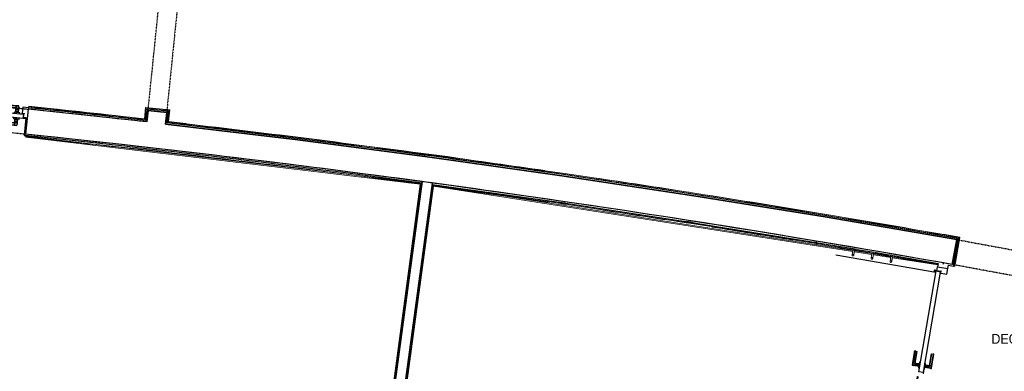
# Model space of a CAD drawing. Header units: millimetres. Extents: x -24070 to 30874, y -36590 to 4541.
# Tile 10 of 33: x -7363 to 1594, y -25746 to -22550. Entities that reach past the tile are written whole.
import ezdxf

# ---------------------------------------------------------------- set-up
doc = ezdxf.new("R2010")
doc.units = ezdxf.units.MM
doc.linetypes.add('Tiret', pattern=[2.5, 1.25, -1.25])
doc.linetypes.add('Tiret_2_', pattern=[2.5, 1.25, -1.25])
for name, color, linetype, lineweight in [('A-AREA-IDEN', 7, 'Continuous', 30), ('A-DOOR', 7, 'Continuous', 25), ('A-FLOR-HRAL', 7, 'Continuous', 18), ('BATIEMENT', 7, 'Continuous', 18), ('BATIMENT', 7, 'Continuous', 25), ('ELEMENTS DETAILS', 7, 'Continuous', 18), ('EQP SPE', 7, 'Continuous', 18), ('MOBILIER', 7, 'Continuous', 18), ('SOLS', 7, 'Continuous', 25)]:
    doc.layers.add(name, color=color, linetype=linetype, lineweight=lineweight)
doc.layers.add('A-DOOR-HDLN', color=5, linetype='Tiret', lineweight=25, true_color=0x0000ff)
doc.styles.add('Arial', font='arial.ttf', dxfattribs={"width": 0.9, "height": 90})

# ---------------------------------------------------------------- blocks, each defined once
blk = doc.blocks.new('PRT_SIMPLE_HUI_58x68x48 - PRT_BOIS_1V_930x2040x40-V3-2021_015_1111_DCE_1_50_N0 FINI_CVC_CTA')
at = {"layer": 'ELEMENTS DETAILS', "lineweight": 25}
h = blk.add_hatch(color=256, dxfattribs=at)
h.paths.add_polyline_path([(-500.5, 14.5), (-500.4, 13.2), (-495.8, 13.2), (-485.1, 11.7), (-483.8, 9.7), (-483.8, 12.8), (-496.2, 14.5)])
h.paths.add_polyline_path([(-508.5, 11.5), (-508.5, 8), (-488.5, 8), (-483.8, 9.7), (-485.1, 10.6), (-488.7, 9.3), (-505.2, 9.3), (-505.2, 10.2), (-502, 10.6), (-502, 11.5), (-505.5, 11.5)])
h = blk.add_hatch(color=256, dxfattribs=at)
h.paths.add_polyline_path([(426, 14.5), (413.8, 12.8), (414.4, 10.5), (415.3, 11.7), (426.1, 13.2), (430.5, 13.6), (430.5, 14.5)])
h.paths.add_polyline_path([(415.1, 10.6), (413.8, 9.7), (418.9, 8), (438.5, 8), (438.5, 11.5), (432, 11.5), (432.1, 10.2), (435.2, 10.2), (435.2, 9.3), (418.4, 9.4), (415.2, 10.6)])
at = {"layer": 'A-DOOR'}
for p, q in [((417, 54.5), (417, 977.5)), ((-499.5, 54.5), (430.5, 54.5)), ((-499.5, 14.5), (-499.5, 54.5)), ((426, 14.5), (-496, 14.5)), ((430.5, 54.5), (430.5, 14.5))]:
    blk.add_line(p, q, dxfattribs=at)
at = {"layer": 'BATIMENT'}
for p, q in [((-427.1, 124), (-450.6, 124)), ((-450.6, 124), (-450.6, 123.5)), ((-450.6, 123.5), (-450.6, 119.4)), ((-427.1, 123.5), (-450.6, 123.5)), ((-450.6, 119.4), (-450.6, 112.3)), ((-427.1, 119.4), (-450.6, 119.4)), ((-450.6, 103), (-450.6, 112.3)), ((-450.6, 94.6), (-450.6, 103)), ((-427.1, 103), (-450.6, 103)), ((-450.6, 84.2), (-450.6, 94.6)), ((-427.1, 94.6), (-450.6, 94.6)), ((-319.6, 124), (-427.1, 124)), ((-427.1, 124), (-427.1, 123.5)), ((-427.1, 123.5), (-427.1, 124)), ((-427.1, 123.5), (-427.1, 119.4)), ((-319.6, 123.5), (-427.1, 123.5)), ((-427.1, 119.4), (-427.1, 123.5)), ((-427.1, 119.4), (-427.1, 112.3)), ((-319.6, 119.4), (-427.1, 119.4)), ((-427.1, 112.3), (-427.1, 119.4)), ((-427.1, 103), (-427.1, 112.3)), ((-427.1, 112.3), (-427.1, 103)), ((-427.1, 101.8), (-427.1, 103)), ((-319.6, 103), (-427.1, 103)), ((-427.1, 103), (-427.1, 94.6)), ((-427.1, 101.8), (-319.6, 101.8)), ((-427.1, 94.6), (-427.1, 84.2)), ((-319.6, 123.5), (-319.6, 124)), ((-319.6, 119.4), (-319.6, 123.5)), ((-319.6, 112.3), (-319.6, 119.4)), ((-319.6, 112.3), (-319.6, 103)), ((-319.6, 103), (-319.6, 101.8)), ((-465.6, 63.5), (-465.6, 54.5)), ((-413.4, 63.5), (-465.6, 63.5)), ((-465.6, 14.5), (-465.6, 5.5)), ((-465.6, 5.5), (-413.4, 5.5)), ((-450.6, 73.4), (-450.6, 84.2)), ((-427.1, 84.2), (-450.6, 84.2)), ((-450.6, 65), (-450.6, 73.4)), ((-450.6, 73.4), (-427.1, 73.4)), ((-450.6, 65), (-450.6, 64)), ((-450.6, 64), (-427.1, 64)), ((-427.1, 5), (-450.6, 5)), ((-450.6, 5), (-450.6, 4)), ((-450.6, -4.4), (-450.6, 4)), ((-427.1, 84.2), (-427.1, 73.4)), ((-427.1, 73.4), (-427.1, 65)), ((-427.1, 64), (-427.1, 65)), ((-427.1, 4), (-427.1, 5)), ((-427.1, 4), (-427.1, -4.4)), ((-413.4, 54.5), (-413.4, 63.5)), ((-413.4, 5.5), (-413.4, 14.5)), ((-450.6, -15.2), (-450.6, -4.4)), ((-427.1, -4.4), (-450.6, -4.4)), ((-450.6, -25.6), (-450.6, -15.2)), ((-450.6, -15.2), (-427.1, -15.2)), ((-450.6, -34), (-450.6, -25.6)), ((-450.6, -25.6), (-427.1, -25.6)), ((-450.6, -43.3), (-450.6, -34)), ((-450.6, -34), (-427.1, -34)), ((-450.6, -43.3), (-450.6, -50.4)), ((-450.6, -50.4), (-450.6, -54.5)), ((-450.6, -50.4), (-427.1, -50.4)), ((-450.6, -54.5), (-450.6, -55)), ((-450.6, -54.5), (-427.1, -54.5)), ((-450.6, -55), (-427.1, -55)), ((-427.1, -4.4), (-427.1, -15.2)), ((-427.1, -15.2), (-427.1, -25.6)), ((-427.1, -25.6), (-427.1, -34)), ((-427.1, -34), (-427.1, -32.8)), ((-319.6, -32.8), (-427.1, -32.8)), ((-427.1, -43.3), (-427.1, -34)), ((-427.1, -34), (-319.6, -34)), ((-427.1, -34), (-427.1, -43.3)), ((-427.1, -43.3), (-427.1, -50.4)), ((-427.1, -50.4), (-427.1, -43.3)), ((-427.1, -50.4), (-427.1, -54.5)), ((-427.1, -50.4), (-319.6, -50.4)), ((-427.1, -54.5), (-427.1, -50.4)), ((-427.1, -54.5), (-427.1, -55)), ((-427.1, -54.5), (-319.6, -54.5)), ((-427.1, -55), (-427.1, -54.5)), ((-427.1, -55), (-319.6, -55)), ((-319.6, -32.8), (-319.6, -34)), ((-319.6, -34), (-319.6, -43.3)), ((-319.6, -50.4), (-319.6, -43.3)), ((-319.6, -54.5), (-319.6, -50.4)), ((-319.6, -55), (-319.6, -54.5))]:
    blk.add_line(p, q, dxfattribs=at)
for radius, start, end in [(9.12, 155.82079, 180), (9.12, 180, 204.17921), (7.5, 360, 180), (7.5, 120, 180), (7.5, 180, 360), (7.5, 195, 225), (9.12, 111.98871, 120), (9.12, 240, 248.0113), (7.5, 240, 300), (7.5, 0, 90), (9.12, 291.9887, 300), (7.5, 330, 0), (9.12, 335.82079, 0)]:
    blk.add_arc((429, 65.5), radius, start, end, dxfattribs=at)
at = {"layer": 'ELEMENTS DETAILS'}
for p, q in [((-508.5, 11.5), (-502, 11.5)), ((-508.5, 8), (-508.5, 11.5)), ((-488.5, 8), (-508.5, 8)), ((-505.2, 10.2), (-505.2, 9.3)), ((-502, 10.2), (-505.2, 10.2)), ((-505.2, 9.3), (-488.7, 9.3)), ((-502, 11.5), (-502, 10.2)), ((-500.5, 14.5), (-496, 14.5)), ((-500.5, 13.2), (-500.5, 14.5)), ((-496.1, 13.2), (-500.5, 13.2)), ((-485.1, 11.7), (-496.1, 13.2)), ((-496, 14.5), (-483.8, 12.8)), ((-488.7, 9.3), (-485.1, 10.6)), ((-483.8, 9.7), (-488.5, 8)), ((-485.1, 10.6), (-485.1, 11.7)), ((-483.8, 12.8), (-483.8, 9.7)), ((413.8, 12.8), (426, 14.5)), ((413.8, 9.7), (413.8, 12.8)), ((418.5, 8), (413.8, 9.7)), ((426.1, 13.2), (415.1, 11.7)), ((415.1, 11.7), (415.1, 10.6)), ((415.1, 10.6), (418.7, 9.3)), ((438.5, 8), (418.5, 8)), ((418.7, 9.3), (435.2, 9.3)), ((426, 14.5), (430.5, 14.5)), ((430.5, 13.2), (426.1, 13.2)), ((430.5, 14.5), (430.5, 13.2)), ((432, 11.5), (438.5, 11.5)), ((432, 10.2), (432, 11.5)), ((435.2, 10.2), (432, 10.2)), ((435.2, 9.3), (435.2, 10.2)), ((438.5, 11.5), (438.5, 8))]:
    blk.add_line(p, q, dxfattribs=at)
at = {"layer": 'EQP SPE'}
for p, q in [((430.5, 54.5), (403.5, 54.5)), ((430.5, 40.5), (430.5, 54.5))]:
    blk.add_line(p, q, dxfattribs=at)
blk = doc.blocks.new('PRT_SIMPLE_HUI_58x68x48 - PRT_BOIS_1V_930x2040x40-552383-2021_015_1111_DCE_1_50_N0 FINI_CVC_CTA')
at = {"layer": 'ELEMENTS DETAILS', "lineweight": 25}
h = blk.add_hatch(color=256, dxfattribs=at)
h.paths.add_polyline_path([(-483.8, 9.7), (-483.8, 12.8), (-496.3, 14.5), (-500.5, 14.5), (-500.3, 13.2), (-495.7, 13.2), (-485.1, 11.7), (-484.5, 10.7)])
h.paths.add_polyline_path([(-508.5, 8), (-487.7, 8.3), (-483.8, 9.7), (-485.1, 10.6), (-488.7, 9.3), (-505.2, 9.7), (-505.2, 10.2), (-502, 10.8), (-502, 11.5), (-508.5, 11.5), (-508.5, 8.7)])
h = blk.add_hatch(color=256, dxfattribs=at)
h.paths.add_polyline_path([(413.8, 9.7), (418.9, 8), (438.5, 8), (438.5, 11.5), (432, 11.5), (432.2, 10.2), (435.2, 10.2), (435.2, 9.3), (418.2, 9.5), (415.1, 10.6)])
h.paths.add_polyline_path([(413.8, 9.7), (415.1, 11.7), (426.1, 13.2), (430.5, 13.2), (430.5, 14.5), (425.8, 14.5), (413.8, 12.8), (413.8, 10.4)])
at = {"layer": 'A-DOOR'}
for p, q in [((417, 54.5), (417, 977.5)), ((-499.5, 54.5), (430.5, 54.5)), ((-499.5, 14.5), (-499.5, 54.5)), ((426, 14.5), (-496, 14.5)), ((430.5, 54.5), (430.5, 14.5))]:
    blk.add_line(p, q, dxfattribs=at)
at = {"layer": 'BATIMENT'}
for p, q in [((-427.1, 124), (-450.6, 124)), ((-450.6, 124), (-450.6, 123.5)), ((-450.6, 123.5), (-450.6, 119.4)), ((-427.1, 123.5), (-450.6, 123.5)), ((-450.6, 119.4), (-450.6, 112.3)), ((-427.1, 119.4), (-450.6, 119.4)), ((-450.6, 103), (-450.6, 112.3)), ((-450.6, 94.6), (-450.6, 103)), ((-427.1, 103), (-450.6, 103)), ((-450.6, 84.2), (-450.6, 94.6)), ((-427.1, 94.6), (-450.6, 94.6)), ((-319.6, 124), (-427.1, 124)), ((-427.1, 124), (-427.1, 123.5)), ((-427.1, 123.5), (-427.1, 124)), ((-427.1, 123.5), (-427.1, 119.4)), ((-319.6, 123.5), (-427.1, 123.5)), ((-427.1, 119.4), (-427.1, 123.5)), ((-427.1, 119.4), (-427.1, 112.3)), ((-319.6, 119.4), (-427.1, 119.4)), ((-427.1, 112.3), (-427.1, 119.4)), ((-427.1, 103), (-427.1, 112.3)), ((-427.1, 112.3), (-427.1, 103)), ((-427.1, 101.8), (-427.1, 103)), ((-319.6, 103), (-427.1, 103)), ((-427.1, 103), (-427.1, 94.6)), ((-427.1, 101.8), (-319.6, 101.8)), ((-427.1, 94.6), (-427.1, 84.2)), ((-319.6, 123.5), (-319.6, 124)), ((-319.6, 119.4), (-319.6, 123.5)), ((-319.6, 112.3), (-319.6, 119.4)), ((-319.6, 112.3), (-319.6, 103)), ((-319.6, 103), (-319.6, 101.8)), ((-465.6, 63.5), (-465.6, 54.5)), ((-413.4, 63.5), (-465.6, 63.5)), ((-465.6, 14.5), (-465.6, 5.5)), ((-465.6, 5.5), (-413.4, 5.5)), ((-450.6, 73.4), (-450.6, 84.2)), ((-427.1, 84.2), (-450.6, 84.2)), ((-450.6, 65), (-450.6, 73.4)), ((-450.6, 73.4), (-427.1, 73.4)), ((-450.6, 65), (-450.6, 64)), ((-450.6, 64), (-427.1, 64)), ((-427.1, 5), (-450.6, 5)), ((-450.6, 5), (-450.6, 4)), ((-450.6, -4.4), (-450.6, 4)), ((-427.1, 84.2), (-427.1, 73.4)), ((-427.1, 73.4), (-427.1, 65)), ((-427.1, 64), (-427.1, 65)), ((-427.1, 4), (-427.1, 5)), ((-427.1, 4), (-427.1, -4.4)), ((-413.4, 54.5), (-413.4, 63.5)), ((-413.4, 5.5), (-413.4, 14.5)), ((-450.6, -15.2), (-450.6, -4.4)), ((-427.1, -4.4), (-450.6, -4.4)), ((-450.6, -25.6), (-450.6, -15.2)), ((-450.6, -15.2), (-427.1, -15.2)), ((-450.6, -34), (-450.6, -25.6)), ((-450.6, -25.6), (-427.1, -25.6)), ((-450.6, -43.3), (-450.6, -34)), ((-450.6, -34), (-427.1, -34)), ((-450.6, -43.3), (-450.6, -50.4)), ((-450.6, -50.4), (-450.6, -54.5)), ((-450.6, -50.4), (-427.1, -50.4)), ((-450.6, -54.5), (-450.6, -55)), ((-450.6, -54.5), (-427.1, -54.5)), ((-450.6, -55), (-427.1, -55)), ((-427.1, -4.4), (-427.1, -15.2)), ((-427.1, -15.2), (-427.1, -25.6)), ((-427.1, -25.6), (-427.1, -34)), ((-427.1, -34), (-427.1, -32.8)), ((-319.6, -32.8), (-427.1, -32.8)), ((-427.1, -43.3), (-427.1, -34)), ((-427.1, -34), (-319.6, -34)), ((-427.1, -34), (-427.1, -43.3)), ((-427.1, -43.3), (-427.1, -50.4)), ((-427.1, -50.4), (-427.1, -43.3)), ((-427.1, -50.4), (-427.1, -54.5)), ((-427.1, -50.4), (-319.6, -50.4)), ((-427.1, -54.5), (-427.1, -50.4)), ((-427.1, -54.5), (-427.1, -55)), ((-427.1, -54.5), (-319.6, -54.5)), ((-427.1, -55), (-427.1, -54.5)), ((-427.1, -55), (-319.6, -55)), ((-319.6, -32.8), (-319.6, -34)), ((-319.6, -34), (-319.6, -43.3)), ((-319.6, -50.4), (-319.6, -43.3)), ((-319.6, -54.5), (-319.6, -50.4)), ((-319.6, -55), (-319.6, -54.5))]:
    blk.add_line(p, q, dxfattribs=at)
for radius, start, end in [(9.12, 155.82079, 180), (9.12, 180, 204.17921), (7.5, 360, 180), (7.5, 120, 180), (7.5, 180, 360), (7.5, 195, 225), (9.12, 111.98871, 120), (9.12, 240, 248.0113), (7.5, 240, 270), (7.5, 0, 90), (7.5, 273.3802, 300), (9.12, 291.9887, 300), (7.5, 330, 0), (9.12, 335.82079, 0)]:
    blk.add_arc((429, 65.5), radius, start, end, dxfattribs=at)
at = {"layer": 'ELEMENTS DETAILS'}
for p, q in [((-508.5, 11.5), (-502, 11.5)), ((-508.5, 8), (-508.5, 11.5)), ((-488.5, 8), (-508.5, 8)), ((-505.2, 10.2), (-505.2, 9.3)), ((-502, 10.2), (-505.2, 10.2)), ((-505.2, 9.3), (-488.7, 9.3)), ((-502, 11.5), (-502, 10.2)), ((-500.5, 14.5), (-496, 14.5)), ((-500.5, 13.2), (-500.5, 14.5)), ((-496.1, 13.2), (-500.5, 13.2)), ((-485.1, 11.7), (-496.1, 13.2)), ((-496, 14.5), (-483.8, 12.8)), ((-488.7, 9.3), (-485.1, 10.6)), ((-483.8, 9.7), (-488.5, 8)), ((-485.1, 10.6), (-485.1, 11.7)), ((-483.8, 12.8), (-483.8, 9.7)), ((413.8, 12.8), (426, 14.5)), ((413.8, 9.7), (413.8, 12.8)), ((418.5, 8), (413.8, 9.7)), ((426.1, 13.2), (415.1, 11.7)), ((415.1, 11.7), (415.1, 10.6)), ((415.1, 10.6), (418.7, 9.3)), ((438.5, 8), (418.5, 8)), ((418.7, 9.3), (435.2, 9.3)), ((426, 14.5), (430.5, 14.5)), ((430.5, 13.2), (426.1, 13.2)), ((430.5, 14.5), (430.5, 13.2)), ((432, 11.5), (438.5, 11.5)), ((432, 10.2), (432, 11.5)), ((435.2, 10.2), (432, 10.2)), ((435.2, 9.3), (435.2, 10.2)), ((438.5, 11.5), (438.5, 8))]:
    blk.add_line(p, q, dxfattribs=at)
at = {"layer": 'EQP SPE'}
for p, q in [((430.5, 54.5), (403.5, 54.5)), ((430.5, 40.5), (430.5, 54.5))]:
    blk.add_line(p, q, dxfattribs=at)
blk = doc.blocks.new('Garde-corps - Garde-corps-508898-2021_015_1111_DCE_1_50_N0 FINI_CVC_CTA')
at = {"layer": 'A-FLOR-HRAL'}
for p, q in [((-7281.6, -23347.3), (-7281.9, -23350.2)), ((-7280.9, -23340.2), (-7281.6, -23347.3)), ((-6219.3, -23462.4), (-7281.6, -23347.3)), ((-7280.7, -23338.4), (-7280.9, -23340.2)), ((-7280.7, -23338.4), (-7280.5, -23336.8)), ((-6228.7, -23450.7), (-7280.5, -23336.8)), ((-6218.1, -23347.5), (-6228.7, -23450.7)), ((-6216.7, -23349.3), (-6227.2, -23452.6)), ((-6215.1, -23351.2), (-6225.6, -23454.5)), ((-5997.2, -23370.1), (-6218.1, -23347.5)), ((-5999, -23371.5), (-6216.7, -23349.3)), ((-6001, -23373.1), (-6215.1, -23351.2)), ((-6215.1, -23351.2), (-6212.4, -23354.6)), ((-6054.5, -23374.8), (-6163, -23363.7)), ((-6011.7, -23478.8), (-6001, -23373.1)), ((-6009.8, -23477.3), (-5999, -23371.5)), ((-6008, -23475.8), (-5997.2, -23370.1)), ((-6001, -23373.1), (-6004.3, -23375.8)), ((-6213.4, -23404.8), (-6219.3, -23462.4)), ((-6019.5, -23485.1), (-6013.4, -23425.2)), ((-5496.1, -23550.9), (-6019.5, -23485.1)), ((-5388.7, -23553.7), (-6008, -23475.8)), ((-5851.6, -23493.9), (-6008, -23475.9)), ((-2835.3, -23894.9), (-2862.6, -23890.6)), ((-2601.7, -23931.6), (-2626.3, -23927.7)), ((-2400.7, -23946.3), (-2402.1, -23946.1)), ((381.1, -24400.5), (289.6, -24386.1)), ((562.3, -24429), (495, -24418.4)), ((1190.5, -24527.8), (948, -24489.6)), ((1178.4, -24536.3), (979.6, -24505.1)), ((1190.5, -24527.8), (1036.2, -24500.4)), ((1134.6, -24790.5), (1178.4, -24536.3)), ((1141.6, -24791.7), (1186.6, -24530.5)), ((1143.3, -24792), (1188.6, -24529.1)), ((1144.9, -24792.3), (1190.5, -24527.8)), ((1131.6, -24790), (1134.6, -24790.5)), ((1141.6, -24791.7), (1134.6, -24790.5)), ((1143.3, -24792), (1141.6, -24791.7)), ((1143.3, -24792), (1144.9, -24792.3))]:
    blk.add_line(p, q, dxfattribs=at)
at = {"layer": 'A-FLOR-HRAL', "flags": 128}
for points in [[(-6225.6, -23454.5), (-6222.4, -23458.4), (-6219.3, -23462.4)], [(-6019.5, -23485.1), (-6019.7, -23485.2), (-6020, -23485.5), (-6020.4, -23485.8), (-6021, -23486.3), (-6021.6, -23486.8), (-6022.2, -23487.2), (-6022.8, -23487.7)], [(-6011.7, -23478.8), (-6015.6, -23482), (-6019.5, -23485.1)], [(-6008, -23475.8), (-6008, -23475.9), (-6008.1, -23475.9), (-6008.3, -23476.1), (-6008.5, -23476.2), (-6008.7, -23476.4), (-6008.9, -23476.6), (-6009.2, -23476.8), (-6009.4, -23477), (-6009.6, -23477.1), (-6009.8, -23477.3)], [(-3207.5, -23836.4), (-3472.3, -23794.7), (-4103, -23715.4)], [(-3261.1, -23838.8), (-3484.1, -23803.7), (-3971.4, -23742.5)], [(1186.6, -24530.5), (1182.5, -24533.4), (1178.4, -24536.3)]]:
    blk.add_lwpolyline(points, dxfattribs=at)
at = {"layer": 'A-FLOR-HRAL'}
for radius, start, end in [(117996.2, 83.553904, 84.07424), (117999.2, 83.555377, 84.07424), (118006.4, 83.558874, 84.07424), (118008.1, 83.932717, 84.07424), (118009.7, 83.560532, 84.07424), (118008.1, 83.559729, 83.742547), (117996.2, 82.935855, 83.459211), (117999.2, 82.934415, 83.457772), (118006.4, 79.92167, 83.454356), (118008.1, 82.322783, 83.453521), (117996.2, 81.758305, 82.805017), (117999.2, 82.280219, 82.794814), (118008.1, 81.77784, 82.226571), (117999.2, 81.836438, 82.080297), (117996.2, 80.580755, 81.627467), (117999.2, 81.412761, 81.587451), (118008.1, 81.131846, 81.559197), (118008.1, 79.920828, 81.063188), (117999.2, 80.596188, 80.878383), (117996.2, 79.926561, 80.449917), (117999.2, 79.925111, 80.427587)]:
    blk.add_arc((-19463.8, -140716), radius, start, end, dxfattribs=at)
for points, knots in [([(-6218.1, -23347.5), (-6218.1, -23347.5), (-6218.1, -23347.6), (-6218, -23347.7), (-6217.9, -23347.9), (-6217.7, -23348), (-6217.6, -23348.2), (-6217.4, -23348.4), (-6217.3, -23348.5), (-6217.2, -23348.6), (-6217.1, -23348.8), (-6217, -23348.9), (-6216.9, -23349), (-6216.8, -23349.2), (-6216.7, -23349.3), (-6216.7, -23349.3)], [0.1, 0.1, 0.1, 0.1, 0.2, 0.3, 0.4, 0.475, 0.55, 0.6, 0.65, 0.7, 0.75, 0.8, 0.85, 0.9, 1, 1, 1, 1]), ([(-5997.2, -23370.1), (-5997.2, -23370.1), (-5997.3, -23370.1), (-5997.4, -23370.2), (-5997.6, -23370.3), (-5997.8, -23370.5), (-5997.9, -23370.6), (-5998.1, -23370.7), (-5998.2, -23370.8), (-5998.3, -23371), (-5998.5, -23371.1), (-5998.6, -23371.2), (-5998.7, -23371.3), (-5998.9, -23371.4), (-5999, -23371.5), (-5999, -23371.5)], [0.1, 0.1, 0.1, 0.1, 0.2, 0.3, 0.4, 0.475, 0.55, 0.6, 0.65, 0.7, 0.75, 0.8, 0.85, 0.9, 1, 1, 1, 1]), ([(-6228.7, -23450.7), (-6228.6, -23450.7), (-6228.6, -23450.8), (-6228.6, -23450.9), (-6228.5, -23451), (-6228.4, -23451.1), (-6228.2, -23451.3), (-6228.1, -23451.4), (-6227.9, -23451.7), (-6227.7, -23451.9), (-6227.6, -23452.1), (-6227.4, -23452.3), (-6227.3, -23452.5), (-6227.2, -23452.6)], [0.075, 0.075, 0.075, 0.075, 0.15, 0.2125, 0.275, 0.35, 0.425, 0.5, 0.6, 0.7, 0.775, 0.85, 1, 1, 1, 1]), ([(-6219.3, -23462.4), (-6219.3, -23462.4), (-6219.3, -23462.4), (-6219.2, -23462.5), (-6219.2, -23462.5), (-6219.1, -23462.6), (-6219.1, -23462.6), (-6219, -23462.7), (-6218.9, -23462.8), (-6218.8, -23462.9), (-6218.7, -23463), (-6218.6, -23463.2), (-6218.5, -23463.3), (-6218.4, -23463.4), (-6218.3, -23463.6), (-6218.2, -23463.7), (-6218.1, -23463.8), (-6218, -23464), (-6217.8, -23464.2), (-6217.5, -23464.5), (-6217.1, -23465.1), (-6216.8, -23465.5), (-6216.6, -23465.7)], [0, 0, 0, 0, 0.071429, 0.107143, 0.142857, 0.178571, 0.214286, 0.25, 0.285714, 0.321429, 0.357143, 0.392857, 0.428571, 0.464286, 0.5, 0.535714, 0.571429, 0.607143, 0.642857, 0.714286, 0.857143, 1, 1, 1, 1]), ([(1178.4, -24536.3), (1178.4, -24536.3), (1178.4, -24536.3), (1178.3, -24536.3), (1178.3, -24536.4), (1178.2, -24536.4), (1178.1, -24536.5), (1178, -24536.5), (1177.9, -24536.6), (1177.8, -24536.7), (1177.7, -24536.8), (1177.6, -24536.9), (1177.4, -24536.9), (1177.3, -24537), (1177.2, -24537.1), (1177, -24537.2), (1176.9, -24537.3), (1176.7, -24537.5), (1176.5, -24537.6), (1176.1, -24537.9), (1175.6, -24538.2), (1175.1, -24538.6), (1174.9, -24538.7)], [0, 0, 0, 0, 0.071429, 0.107143, 0.142857, 0.178571, 0.214286, 0.25, 0.285714, 0.321429, 0.357143, 0.392857, 0.428571, 0.464286, 0.5, 0.535714, 0.571429, 0.607143, 0.642857, 0.714286, 0.857143, 1, 1, 1, 1]), ([(1190.5, -24527.8), (1190.5, -24527.8), (1190.5, -24527.8), (1190.4, -24527.8), (1190.3, -24527.9), (1190.1, -24528), (1190, -24528.1), (1189.8, -24528.3), (1189.6, -24528.4), (1189.3, -24528.6), (1189.1, -24528.7), (1188.9, -24528.9), (1188.7, -24529), (1188.6, -24529.1)], [0.075, 0.075, 0.075, 0.075, 0.15, 0.2125, 0.275, 0.35, 0.425, 0.5, 0.6, 0.7, 0.775, 0.85, 1, 1, 1, 1])]:
    blk.add_open_spline(points, degree=3, knots=knots, dxfattribs=at)
blk = doc.blocks.new('Garde-corps - Garde-corps-509925-2021_015_1111_DCE_1_50_N0 FINI_CVC_CTA')
at = {"layer": 'A-FLOR-HRAL'}
for p, q in [((-4438.5, -30189.6), (-3606.8, -24050.4)), ((-4430.5, -30183.5), (-3600.7, -24058.5)), ((-4428.6, -30182), (-3599.2, -24060.4)), ((-4426.7, -30180.6), (-3597.8, -24062.3)), ((-3606.8, -24050.4), (216.4, -24648)), ((-3599.2, -24060.4), (-3597.8, -24060.6)), ((-3597.8, -24062.3), (214.7, -24658.4)), ((-2479.9, -24206.1), (-2389.2, -24219.4)), ((-2478.1, -24209.4), (-2387.5, -24222.7)), ((-2437.6, -24224.3), (-2402.1, -24229.5)), ((-1380.3, -24383.7), (-1277.6, -24399.7)), ((-1339, -24378.1), (-1224.3, -24396.1)), ((-1338, -24381.3), (-1223.3, -24399.3)), ((-733.1, -24486.2), (-662.4, -24497.6)), ((-175.7, -24565.3), (-85.3, -24580.4)), ((-119.5, -24586.7), (-103.1, -24589.5)), ((79.3, -24621.7), (216.9, -24644.9)), ((229.5, -24660.7), (387.7, -24685.4)), ((231.2, -24650.4), (389.4, -24675.1)), ((231.7, -24647.4), (389.6, -24674.3)), ((232.3, -24644.1), (390.1, -24671)), ((287.9, -24655.3), (389.9, -24672.7)), ((402.5, -24687.7), (560.6, -24712.5)), ((404.3, -24677.4), (562.4, -24702.1)), ((404.4, -24676.9), (562, -24704)), ((404.6, -24675.2), (562.3, -24702.3)), ((404.9, -24673.5), (562.6, -24700.6)), ((575.4, -24714.8), (989.6, -24779.5)), ((577.2, -24704.4), (991.4, -24769.2)), ((801, -25794.3), (-70.1, -30850.8)), ((802.7, -25794.5), (-68.8, -30852.7)), ((802.7, -25794.5), (801, -25794.3)), ((802.7, -25794.5), (804.4, -25794.8)), ((804.4, -25794.8), (-67.3, -30854.7)), ((811.4, -25796), (-61.5, -30862.9)), ((804.4, -25794.8), (811.4, -25796)), ((814.4, -25796.6), (811.4, -25796)), ((-4155.5, -30222.3), (-4426.7, -30180.6)), ((-4344.6, -30204.1), (-4438.5, -30189.6)), ((-4344.4, -30202.5), (-4438.5, -30189.6)), ((-3634.9, -30302.4), (-3696.7, -30292.9)), ((-3447.7, -30331.3), (-3465.9, -30328.7)), ((-1030.9, -30703.2), (-1053.8, -30699.5)), ((-800.1, -30738.5), (-840, -30732.3)), ((-70.1, -30850.8), (-346.3, -30808.3)), ((-70.1, -30850.8), (-259.8, -30818.3)), ((-61.5, -30862.9), (-160.1, -30847.7)), ((-61.5, -30862.9), (-159.8, -30846))]:
    blk.add_line(p, q, dxfattribs=at)
at = {"layer": 'A-FLOR-HRAL', "flags": 128}
for points in [[(-3600.7, -24058.5), (-3603.7, -24054.4), (-3606.8, -24050.4)], [(-4426.7, -30180.6), (-4426.7, -30180.6), (-4426.8, -30180.7), (-4427, -30180.8), (-4427.2, -30181), (-4427.4, -30181.2), (-4427.6, -30181.3), (-4427.9, -30181.5), (-4428.1, -30181.7), (-4428.3, -30181.9), (-4428.6, -30182)], [(-4438.5, -30189.6), (-4438.7, -30189.7), (-4439, -30190), (-4439.5, -30190.3), (-4440, -30190.8), (-4440.6, -30191.2), (-4441.3, -30191.7), (-4441.9, -30192.2)], [(-4430.5, -30183.5), (-4434.5, -30186.6), (-4438.5, -30189.6)], [(-67.3, -30854.7), (-64.4, -30858.8), (-61.5, -30862.9)]]:
    blk.add_lwpolyline(points, dxfattribs=at)
at = {"layer": 'A-FLOR-HRAL'}
for centre, radius, start, end in [((-19463.8, -140716), 117731.1, 80.376571, 82.256375), ((-19463.8, -140716), 117727.7, 81.741823, 82.254731), ((-19463.8, -140716), 117727.7, 81.211511, 81.498362), ((-19463.8, -140716), 117727.7, 80.646196, 81.009486), ((-19463.8, -140716), 117727.7, 79.994872, 80.198876), ((-19463.8, -140716), 117729.4, 79.994875, 80.198876), ((-19463.8, -140716), 117731.1, 79.994879, 80.198876), ((-21392, -154971), 125936.7, 81.319476, 82.258838), ((-21392, -154971), 125935, 80.251097, 82.25963), ((-21392, -154971), 125927.8, 81.807452, 81.942011), ((-21392, -154971), 125927.8, 81.395259, 81.529818), ((-21392, -154971), 125936.7, 80.251889, 81.210417), ((-21392, -154971), 125927.8, 80.983066, 81.117624), ((-21392, -154971), 125927.8, 80.570873, 80.705431)]:
    blk.add_arc(centre, radius, start, end, dxfattribs=at)
for points, knots in [([(-3606.8, -24050.4), (-3606.8, -24050.4), (-3606.8, -24050.4), (-3606.8, -24050.4), (-3606.9, -24050.3), (-3606.9, -24050.2), (-3607, -24050.2), (-3607, -24050.1), (-3607.1, -24050), (-3607.2, -24049.9), (-3607.3, -24049.8), (-3607.4, -24049.6), (-3607.5, -24049.5), (-3607.6, -24049.4), (-3607.7, -24049.2), (-3607.8, -24049.1), (-3607.9, -24048.9), (-3608, -24048.8), (-3608.2, -24048.6), (-3608.4, -24048.2), (-3608.8, -24047.7), (-3609.2, -24047.3), (-3609.3, -24047.1)], [0, 0, 0, 0, 0.071429, 0.107143, 0.142857, 0.178571, 0.214286, 0.25, 0.285714, 0.321429, 0.357143, 0.392857, 0.428571, 0.464286, 0.5, 0.535714, 0.571429, 0.607143, 0.642857, 0.714286, 0.857143, 1, 1, 1, 1]), ([(-3597.8, -24062.3), (-3597.8, -24062.3), (-3597.8, -24062.2), (-3597.9, -24062.2), (-3597.9, -24062), (-3598, -24061.9), (-3598.2, -24061.7), (-3598.3, -24061.5), (-3598.5, -24061.3), (-3598.7, -24061.1), (-3598.8, -24060.9), (-3599, -24060.7), (-3599.1, -24060.5), (-3599.2, -24060.4)], [0.075, 0.075, 0.075, 0.075, 0.15, 0.2125, 0.275, 0.35, 0.425, 0.5, 0.6, 0.7, 0.775, 0.85, 1, 1, 1, 1]), ([(-70.1, -30850.8), (-70.1, -30850.8), (-70.1, -30850.8), (-70, -30850.9), (-69.9, -30851), (-69.8, -30851.1), (-69.7, -30851.3), (-69.6, -30851.5), (-69.4, -30851.7), (-69.3, -30851.9), (-69.1, -30852.2), (-68.9, -30852.4), (-68.8, -30852.6), (-68.8, -30852.7)], [0.075, 0.075, 0.075, 0.075, 0.15, 0.2125, 0.275, 0.35, 0.425, 0.5, 0.6, 0.7, 0.775, 0.85, 1, 1, 1, 1]), ([(-61.5, -30862.9), (-61.5, -30862.9), (-61.5, -30862.9), (-61.5, -30863), (-61.4, -30863), (-61.4, -30863.1), (-61.3, -30863.2), (-61.3, -30863.3), (-61.2, -30863.4), (-61.1, -30863.5), (-61, -30863.6), (-60.9, -30863.7), (-60.9, -30863.8), (-60.8, -30864), (-60.7, -30864.1), (-60.6, -30864.3), (-60.4, -30864.4), (-60.3, -30864.6), (-60.2, -30864.8), (-59.9, -30865.1), (-59.5, -30865.7), (-59.2, -30866.1), (-59.1, -30866.4)], [0, 0, 0, 0, 0.071429, 0.107143, 0.142857, 0.178571, 0.214286, 0.25, 0.285714, 0.321429, 0.357143, 0.392857, 0.428571, 0.464286, 0.5, 0.535714, 0.571429, 0.607143, 0.642857, 0.714286, 0.857143, 1, 1, 1, 1])]:
    blk.add_open_spline(points, degree=3, knots=knots, dxfattribs=at)
blk = doc.blocks.new('Garde-corps - Garde-corps-510088-2021_015_1111_DCE_1_50_N0 FINI_CVC_CTA')
at = {"layer": 'A-FLOR-HRAL'}
for p, q in [((-8349.4, -23737.2), (-8326.2, -23502.7)), ((-8342.8, -23760.5), (-8317.3, -23503.6)), ((-8342.4, -23738.5), (-8319.1, -23503.4)), ((-8341.2, -23760.6), (-8315.7, -23503.7)), ((-7307.1, -23617.6), (-7307, -23615.9)), ((-7307.1, -23617.6), (-3718.7, -24045.9)), ((-7306.8, -23614.2), (-7307, -23615.9)), ((-7307, -23615.9), (-7255.6, -23621.3)), ((-7306.1, -23607.1), (-7306.8, -23614.2)), ((-7305.8, -23604.1), (-7306.1, -23607.1)), ((-7306.1, -23607.1), (-3706.9, -24036.9)), ((-8366.7, -23911.3), (-8355.4, -23796.9)), ((-8360.1, -23934.6), (-8344.3, -23775.4)), ((-8359.7, -23912.7), (-8348.2, -23796.9)), ((-8358.5, -23934.8), (-8342.7, -23775.5)), ((-8384, -24085.5), (-8372.6, -23971)), ((-8377.4, -24108.8), (-8361.6, -23949.5)), ((-8377, -24086.8), (-8365.5, -23971.1)), ((-8375.7, -24108.9), (-8359.9, -23949.7)), ((-3718.7, -24045.9), (-4547.6, -30164.2)), ((-3716.8, -24044.5), (-4546.2, -30166.1)), ((-3714.9, -24043), (-4544.7, -30168.1)), ((-3706.9, -24036.9), (-4538.6, -30176.1)), ((-8937, -29660.7), (-8389.9, -24145.2)), ((-8929.2, -29654.3), (-8382.7, -24145.2)), ((-8927.3, -29652.7), (-8378.9, -24123.7)), ((-8925.5, -29651.2), (-8377.2, -24123.8)), ((-8842.6, -29671.7), (-8937, -29660.7)), ((-8842.5, -29670.1), (-8937, -29660.7)), ((-8650.2, -29683.5), (-8925.5, -29651.2)), ((-8129.8, -29744.5), (-8191.9, -29737.2)), ((-7941.7, -29766.6), (-7960, -29764.6)), ((-6734.3, -29888.6), (-6744.8, -29887.4)), ((-5513.1, -30051.4), (-5536.1, -30048.4)), ((-5281.2, -30078.3), (-5321.3, -30073.6)), ((-4547.6, -30164.2), (-4824.2, -30131.8)), ((-4547.6, -30164.3), (-4738.4, -30138.7)), ((-4538.6, -30176.1), (-4637.7, -30164.5)), ((-4538.6, -30176.1), (-4637.5, -30162.8))]:
    blk.add_line(p, q, dxfattribs=at)
at = {"layer": 'A-FLOR-HRAL', "flags": 128}
for points in [[(-3718.7, -24045.9), (-3718.7, -24045.9), (-3718.6, -24045.8), (-3718.4, -24045.7), (-3718.2, -24045.5), (-3718, -24045.3), (-3717.8, -24045.2), (-3717.5, -24045), (-3717.3, -24044.8), (-3717, -24044.6), (-3716.8, -24044.5)], [(-3714.9, -24043), (-3710.9, -24039.9), (-3706.9, -24036.9)], [(-3706.9, -24036.9), (-3706.7, -24036.8), (-3706.4, -24036.5), (-3705.9, -24036.2), (-3705.4, -24035.7), (-3704.8, -24035.3), (-3704.1, -24034.8), (-3703.5, -24034.3)], [(-8937, -29660.7), (-8937.1, -29660.8), (-8937.4, -29661), (-8937.9, -29661.4), (-8938.4, -29661.8), (-8939, -29662.3), (-8939.6, -29662.8), (-8940.3, -29663.3)], [(-8929.2, -29654.3), (-8933.1, -29657.5), (-8937, -29660.7)], [(-8925.5, -29651.2), (-8925.5, -29651.2), (-8925.6, -29651.3), (-8925.7, -29651.4), (-8925.9, -29651.6), (-8926.2, -29651.8), (-8926.4, -29652), (-8926.6, -29652.2), (-8926.9, -29652.4), (-8927.1, -29652.5), (-8927.3, -29652.7)], [(-4544.7, -30168.1), (-4541.7, -30172.1), (-4538.6, -30176.1)]]:
    blk.add_lwpolyline(points, dxfattribs=at)
at = {"layer": 'A-FLOR-HRAL'}
for centre, radius, start, end in [((-19463.8, -140716), 117727.7, 83.519393, 84.07301), ((-19463.8, -140716), 117731.1, 82.312464, 84.07301), ((-19463.8, -140716), 117727.7, 82.932044, 83.437677), ((-19463.8, -140716), 117727.7, 82.314108, 82.523265), ((-21392, -154971), 125935, 82.312065, 84.320586), ((-21392, -154971), 125936.7, 83.380429, 84.319793), ((-21392, -154971), 125927.8, 83.868418, 84.002976), ((-21392, -154971), 125927.8, 83.456226, 83.590783), ((-21392, -154971), 125936.7, 82.312858, 83.271383), ((-21392, -154971), 125927.8, 83.044033, 83.178591), ((-21392, -154971), 125927.8, 82.631839, 82.766398)]:
    blk.add_arc(centre, radius, start, end, dxfattribs=at)
for points, knots in [([(-4547.6, -30164.2), (-4547.6, -30164.2), (-4547.6, -30164.3), (-4547.5, -30164.4), (-4547.5, -30164.5), (-4547.3, -30164.6), (-4547.2, -30164.8), (-4547.1, -30165), (-4546.9, -30165.2), (-4546.7, -30165.4), (-4546.6, -30165.6), (-4546.4, -30165.8), (-4546.3, -30166), (-4546.2, -30166.1)], [0.075, 0.075, 0.075, 0.075, 0.15, 0.2125, 0.275, 0.35, 0.425, 0.5, 0.6, 0.7, 0.775, 0.85, 1, 1, 1, 1]), ([(-4538.6, -30176.1), (-4538.6, -30176.1), (-4538.6, -30176.1), (-4538.6, -30176.1), (-4538.5, -30176.2), (-4538.5, -30176.3), (-4538.4, -30176.3), (-4538.3, -30176.4), (-4538.3, -30176.5), (-4538.2, -30176.6), (-4538.1, -30176.7), (-4538, -30176.9), (-4537.9, -30177), (-4537.8, -30177.1), (-4537.7, -30177.3), (-4537.6, -30177.4), (-4537.5, -30177.6), (-4537.4, -30177.7), (-4537.2, -30177.9), (-4536.9, -30178.3), (-4536.5, -30178.8), (-4536.2, -30179.2), (-4536, -30179.4)], [0, 0, 0, 0, 0.071429, 0.107143, 0.142857, 0.178571, 0.214286, 0.25, 0.285714, 0.321429, 0.357143, 0.392857, 0.428571, 0.464286, 0.5, 0.535714, 0.571429, 0.607143, 0.642857, 0.714286, 0.857143, 1, 1, 1, 1])]:
    blk.add_open_spline(points, degree=3, knots=knots, dxfattribs=at)
blk = doc.blocks.new('1010_PROTECTION  D_ANGLE - 1010_PROTECTION  D_ANGLE-540501-2021_015_1111_DCE_1_50_N0 FINI_CVC_CTA')
at = {"layer": 'EQP SPE'}
for p, q in [((40, 10), (0, 10)), ((0, -40), (0, 0)), ((0, 0), (40, 0)), ((-10, 0), (-10, -40))]:
    blk.add_line(p, q, dxfattribs=at)
for centre, radius, start, end in [((0, 0), 10, 90, 180), ((40, 5), 5, 270, 90), ((-5, -40), 5, 180, 0)]:
    blk.add_arc(centre, radius, start, end, dxfattribs=at)
blk = doc.blocks.new('1010_PROTECTION  D_ANGLE - 1010_PROTECTION  D_ANGLE-534363-2021_015_1111_DCE_1_50_N0 FINI_CVC_CTA')
at = {"layer": 'EQP SPE'}
for p, q in [((-10, 40), (-10, 0)), ((0, 0), (0, 40)), ((40, 0), (0, 0)), ((0, -10), (40, -10))]:
    blk.add_line(p, q, dxfattribs=at)
for centre, radius, start, end in [((-5, 40), 5, 360, 180), ((0, 0), 10, 180, 270), ((40, -5), 5, 270, 90)]:
    blk.add_arc(centre, radius, start, end, dxfattribs=at)
blk = doc.blocks.new('72_PATERE_HEWI SERIE 477 - Colour - 92 Anthracite grey-566101-2021_015_1111_DCE_1_50_N0 FINI_CVC_CTA')
at = {"layer": 'ELEMENTS DETAILS'}
for p, q in [((-10398.4, -18776.9), (-10398.6, -18778.1)), ((-10398.6, -18778.1), (-10398.6, -18779.4)), ((-10398.6, -18779.4), (-10398.4, -18780.7)), ((-10397.9, -18775.6), (-10398.4, -18776.9)), ((-10398.4, -18780.7), (-10398, -18782)), ((-10398, -18782), (-10397.4, -18783.1)), ((-10397.3, -18774.5), (-10397.9, -18775.6)), ((-10397.4, -18783.1), (-10396.5, -18784.1)), ((-10396.4, -18773.5), (-10397.3, -18774.5)), ((-10396.5, -18784.1), (-10395.5, -18785)), ((-10395.4, -18772.7), (-10396.4, -18773.5)), ((-10395.5, -18785), (-10394.4, -18785.6)), ((-10394.3, -18772), (-10395.4, -18772.7)), ((-10394.4, -18785.6), (-10393.3, -18786.1)), ((-10392.6, -18771.5), (-10394.3, -18772)), ((-10393.3, -18786.1), (-10391.9, -18786.3)), ((-10391.1, -18771.4), (-10392.6, -18771.5)), ((-10389.1, -18786.1), (-10391.9, -18786.3)), ((-10391.9, -18786.3), (-10389.1, -18786.1)), ((-10391.9, -18786.3), (-10386.3, -18786.9)), ((-10384.9, -18772), (-10391.1, -18771.4)), ((-10391.1, -18771.4), (-10387.7, -18772.2)), ((-10387.7, -18772.2), (-10391.1, -18771.4)), ((-10386.4, -18784.7), (-10389.1, -18786.1)), ((-10389.1, -18786.1), (-10386.4, -18784.7)), ((-10387.7, -18772.2), (-10385.4, -18774.1)), ((-10385.4, -18774.1), (-10387.7, -18772.2)), ((-10384.5, -18782.3), (-10386.4, -18784.7)), ((-10386.4, -18784.7), (-10384.5, -18782.3)), ((-10386.3, -18786.9), (-10382.7, -18787.3)), ((-10385.4, -18774.1), (-10384, -18776.8)), ((-10384, -18776.8), (-10385.4, -18774.1)), ((-10381.2, -18772.3), (-10384.9, -18772)), ((-10383.7, -18779.6), (-10384.5, -18782.3)), ((-10384.5, -18782.3), (-10383.7, -18779.6)), ((-10384, -18776.8), (-10383.7, -18779.6)), ((-10383.7, -18779.6), (-10384, -18776.8)), ((-10382.7, -18787.3), (-10376.1, -18787.9)), ((-10374.6, -18773), (-10381.2, -18772.3)), ((-10376.1, -18787.9), (-10371.8, -18788.3)), ((-10370.3, -18773.4), (-10374.6, -18773)), ((-10371.8, -18788.3), (-10367.4, -18788.8)), ((-10365.9, -18773.9), (-10370.3, -18773.4)), ((-10367.4, -18788.8), (-10363.1, -18789.2)), ((-10361.6, -18774.3), (-10365.9, -18773.9)), ((-10363.1, -18789.2), (-10358.7, -18789.6)), ((-10357.2, -18774.7), (-10361.6, -18774.3)), ((-10358.7, -18789.6), (-10354.3, -18790.1)), ((-10352.9, -18775.2), (-10357.2, -18774.7)), ((-10354.3, -18790.1), (-10350, -18790.5)), ((-10348.5, -18775.6), (-10352.9, -18775.2)), ((-10350, -18790.5), (-10345.6, -18790.9)), ((-10344.2, -18776), (-10348.5, -18775.6)), ((-10347.2, -18806.7), (-10347.5, -18809.8)), ((-10346.8, -18802.5), (-10347.2, -18806.7)), ((-10346.4, -18799), (-10346.8, -18802.5)), ((-10346.1, -18795.2), (-10346.4, -18799)), ((-10345.7, -18791.4), (-10346.1, -18795.2)), ((-10345.1, -18785.5), (-10345.7, -18791.4)), ((-10345.6, -18790.9), (-10345.4, -18788.8)), ((-10345.4, -18788.8), (-10345.2, -18786.1)), ((-10345.2, -18786.1), (-10344.9, -18783.5)), ((-10343.6, -18770.8), (-10345.1, -18785.5)), ((-10344.9, -18783.5), (-10344.6, -18780.8)), ((-10344.6, -18780.8), (-10344.4, -18778.2)), ((-10344.4, -18778.2), (-10344.2, -18776)), ((-10342.8, -18762.6), (-10343.6, -18770.8)), ((-10342.3, -18757.7), (-10342.8, -18762.6)), ((-10342.2, -18756.2), (-10342.3, -18757.7)), ((-10342.1, -18755.1), (-10342.2, -18756.2)), ((-10340.4, -18753.8), (-10342.1, -18755.1)), ((-10331, -18754.7), (-10340.4, -18753.8)), ((-10336.9, -18814.4), (-10336.2, -18807.6)), ((-10336.2, -18807.6), (-10335.8, -18803.7)), ((-10335.8, -18803.7), (-10334.8, -18793.4)), ((-10334.8, -18793.4), (-10334.4, -18789.6)), ((-10334.4, -18789.6), (-10334.2, -18787)), ((-10334.2, -18787), (-10333.9, -18784.6)), ((-10333.9, -18784.6), (-10333.7, -18782.1)), ((-10333.7, -18782.1), (-10333.3, -18778.3)), ((-10333.3, -18778.3), (-10332.9, -18774.4)), ((-10332.9, -18774.4), (-10332.6, -18770.7)), ((-10332.6, -18770.7), (-10332.2, -18767.2)), ((-10332.2, -18767.2), (-10331.8, -18762.8)), ((-10331.8, -18762.8), (-10331, -18754.7)), ((-10347.6, -18810.7), (-10347.7, -18811.7)), ((-10347.7, -18811.7), (-10346.4, -18813.5)), ((-10347.5, -18809.8), (-10347.6, -18810.7)), ((-10346.4, -18813.5), (-10341.6, -18813.9)), ((-10341.6, -18813.9), (-10336.9, -18814.4))]:
    blk.add_line(p, q, dxfattribs=at)
blk = doc.blocks.new('B02_ARC_rvt-1-2021_015_1111_DCE_1_50_N0 FINI_CVC_CTA')
at = {"layer": 'BATIEMENT', "lineweight": 25}
for p, q in [((-7281.9, -23350.2), (-7283.2, -23362.7)), ((-6207.3, -23374.8), (-6216.6, -23465.7)), ((-6206, -23362.3), (-6207.3, -23374.8)), ((-6012.1, -23382.1), (-6206, -23362.3)), ((-6204.2, -23467.1), (-6194.9, -23376.1)), ((-6194.9, -23376.1), (-6025.8, -23393.3)), ((-7306.9, -23443.2), (-7322.7, -23602.3)), ((-7309, -23591.2), (-7294.4, -23444.5)), ((-7294.4, -23444.5), (-7306.9, -23443.2)), ((-6025.8, -23393.3), (-6035.2, -23486.3)), ((-6022.8, -23487.8), (-6013.3, -23394.6)), ((-6013.3, -23394.6), (-6012.1, -23382.1)), ((-6205.4, -23479.5), (-6204.2, -23467.1)), ((-6035.2, -23486.3), (-6036.5, -23498.8)), ((-7322.7, -23602.3), (-7310.2, -23603.5)), ((-3701.8, -24021.9), (-4536, -30179.4)), ((-4441.9, -30192.2), (-3607.7, -24034.7)), ((-3703.5, -24034.3), (-3701.8, -24021.9)), ((-3607.7, -24034.7), (-3701.8, -24021.9)), ((-3607.7, -24034.7), (-3609.4, -24047.1)), ((1172.8, -24551), (1174.9, -24538.7)), ((1160.5, -24548.8), (1121.4, -24775.5)), ((1133.7, -24777.7), (1172.8, -24551)), ((256.2, -24637.9), (369.7, -24657.2)), ((428.8, -24667.3), (542.2, -24686.8)), ((601.3, -24697), (992, -24765.3)), ((992, -24765.3), (986.8, -24795.9)), ((986.8, -24795.9), (1080.4, -24812.1)), ((1038.8, -24773.6), (1041, -24761.2)), ((1041, -24761.2), (1038.8, -24773.6)), ((1080.4, -24812.1), (1085.6, -24781.8)), ((1085.6, -24781.8), (1131.6, -24790)), ((1131.6, -24790), (1133.7, -24777.7))]:
    blk.add_line(p, q, dxfattribs=at)
at = {"layer": 'BATIEMENT', "lineweight": 25, "flags": 128}
for points in [[(-6216.6, -23465.7), (-6749.1, -23406.8), (-7281.9, -23350.2)], [(-6036.5, -23498.8), (-4832.7, -23642.9), (-3630.5, -23799.5), (-2429.9, -23968.3), (-1231.2, -24149.5), (-34.3, -24343), (1160.5, -24548.8)], [(1174.9, -24538.7), (-20, -24332.8), (-1217, -24139.1), (-2415.9, -23957.8), (-3616.5, -23788.7), (-4818.9, -23632.1), (-6022.8, -23487.8)], [(-3609.4, -24047.1), (-2456.4, -24209.5), (-1305.1, -24383.4), (-155.6, -24568.7), (197, -24627.8)], [(1121.4, -24775.5), (1081.2, -24768.4), (1041, -24761.2)]]:
    blk.add_lwpolyline(points, dxfattribs=at)
at = {"layer": 'BATIEMENT', "lineweight": 25}
for radius, start, end in [(117983.7, 83.547768, 84.074214), (117741.2, 82.307532, 84.075214), (117753.7, 82.307532, 84.07524), (117753.7, 79.971797, 82.261307)]:
    blk.add_arc((-19463.8, -140716), radius, start, end, dxfattribs=at)
at = {"layer": 'SOLS'}
for p, q in [((-7335, -23344.7), (-7340.6, -23400.7)), ((-7336.2, -23357.2), (-7286.2, -23362.4)), ((-7281.9, -23350.2), (-7335, -23344.7)), ((-7341, -23405.4), (-7341.2, -23406.7)), ((-7340.7, -23402.1), (-7340.9, -23404.1)), ((-7330.3, -23449.4), (-7326.2, -23408.1)), ((-7307.7, -23451.7), (-7330.3, -23449.4)), ((-7306.9, -23443.2), (-7329.5, -23440.8)), ((-7326.2, -23408.1), (-7327.7, -23408)), ((-7311.4, -23451.3), (-7306.9, -23443.2)), ((-6781.6, -23403.2), (-6949.2, -23385.2)), ((-6762.9, -23405.3), (-6768.7, -23404.6)), ((-7322.7, -23602.4), (-7310.3, -23603.7)), ((-7305.8, -23604.1), (-7322.7, -23602.4)), ((-6114.8, -23733.9), (-6120.1, -23733.3)), ((-2402.4, -24217.4), (-2450.5, -24210.4)), ((-1245.2, -24392.8), (-1293.3, -24385.3)), ((-112.4, -24575.9), (-137.9, -24571.6)), ((980.2, -24833.7), (986.8, -24795.9)), ((1012.8, -24839.3), (980.2, -24833.7)), ((1010.2, -24854.1), (1011.5, -24854.3)), ((1012.5, -24840.8), (1012.8, -24839.3)), ((1012.8, -24854.6), (1014.7, -24854.9)), ((1016.1, -24855.1), (1070.7, -24864.5)), ((1070.7, -24864.5), (1079.7, -24812)), ((858, -25745.2), (856.7, -25745)), ((861.2, -25745.8), (859.3, -25745.4))]:
    blk.add_line(p, q, dxfattribs=at)
at = {"layer": 'BATIEMENT', "lineweight": 18}
for name in ['Garde-corps - Garde-corps-508898-2021_015_1111_DCE_1_50_N0 FINI_CVC_CTA', 'Garde-corps - Garde-corps-510088-2021_015_1111_DCE_1_50_N0 FINI_CVC_CTA', 'Garde-corps - Garde-corps-509925-2021_015_1111_DCE_1_50_N0 FINI_CVC_CTA']:
    blk.add_blockref(name, (0, 0), dxfattribs=at)
at = {"layer": 'BATIMENT', "lineweight": 18}
for name, p, rotation in [('PRT_SIMPLE_HUI_58x68x48 - PRT_BOIS_1V_930x2040x40-V3-2021_015_1111_DCE_1_50_N0 FINI_CVC_CTA', (-7824.3, -23344), 174.3196245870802), ('PRT_SIMPLE_HUI_58x68x48 - PRT_BOIS_1V_930x2040x40-552383-2021_015_1111_DCE_1_50_N0 FINI_CVC_CTA', (953.7, -25267.5), 80.22487919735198)]:
    blk.add_blockref(name, p, dxfattribs=dict(at, rotation=rotation))
at = {"layer": 'EQP SPE', "lineweight": 18}
for name, p, rotation in [('1010_PROTECTION  D_ANGLE - 1010_PROTECTION  D_ANGLE-534363-2021_015_1111_DCE_1_50_N0 FINI_CVC_CTA', (-6206, -23362.3), 264.1756231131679), ('1010_PROTECTION  D_ANGLE - 1010_PROTECTION  D_ANGLE-540501-2021_015_1111_DCE_1_50_N0 FINI_CVC_CTA', (-6012.1, -23382.1), 264.1756231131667)]:
    blk.add_blockref(name, p, dxfattribs=dict(at, rotation=rotation))
at = {"layer": 'MOBILIER', "lineweight": 18}
for p, rotation in [((-17799, -13025.5), 86.0374654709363), ((-17609, -13028.2), 85.95222947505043), ((-17419.2, -13031), 85.86706850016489)]:
    blk.add_blockref('72_PATERE_HEWI SERIE 477 - Colour - 92 Anthracite grey-566101-2021_015_1111_DCE_1_50_N0 FINI_CVC_CTA', p, dxfattribs=dict(at, rotation=rotation))
blk = doc.blocks.new('Ouverture en rectangle - Ouverture en rectangle _143x207_-3216767-2021_015_1111_DCE_1_50_N0 FINI_CVC_CTA')
at = {"layer": 'A-DOOR-HDLN', "linetype": 'Tiret_2_'}
for p, q in [((-715, 115), (715, 115)), ((715, -115), (-715, -115))]:
    blk.add_line(p, q, dxfattribs=at)
blk = doc.blocks.new('Ouverture en rectangle - Ouverture en rectangle _100x207_-3508572-2021_015_1111_DCE_1_50_N0 FINI_CVC_CTA')
at = {"layer": 'A-DOOR-HDLN', "linetype": 'Tiret_2_'}
for p, q in [((-500, 115), (500, 115)), ((500, -115), (-500, -115))]:
    blk.add_line(p, q, dxfattribs=at)
blk = doc.blocks.new('Ouverture en rectangle - Ouverture en rectangle _150x207_-3507346-2021_015_1111_DCE_1_50_N0 FINI_CVC_CTA')
at = {"layer": 'A-DOOR-HDLN', "linetype": 'Tiret_2_'}
for p, q in [((-750, 85), (750, 85)), ((750, -85), (-750, -85))]:
    blk.add_line(p, q, dxfattribs=at)
blk = doc.blocks.new('B02_DC_STR_rvt-1-2021_015_1111_DCE_1_50_N0 FINI_CVC_CTA')
at = {"layer": 'BATIEMENT', "lineweight": 25}
for p, q in [((-7286.2, -23362.4), (-7309, -23591.2)), ((-6194.9, -23376.1), (-6205.4, -23479.5)), ((-6025.8, -23393.3), (-6194.9, -23376.1)), ((-6036.5, -23498.8), (-6025.8, -23393.3)), ((1118.9, -24775.1), (1160.5, -24548.8))]:
    blk.add_line(p, q, dxfattribs=at)
at = {"layer": 'BATIEMENT', "lineweight": 25, "flags": 128}
for points in [[(-6205.4, -23479.5), (-6745.7, -23419.7), (-7286.2, -23362.4)], [(1160.5, -24548.8), (-34.3, -24343), (-1231.2, -24149.5), (-2429.9, -23968.3), (-3630.5, -23799.5), (-4832.7, -23642.9), (-6036.5, -23498.8)]]:
    blk.add_lwpolyline(points, dxfattribs=at)
at = {"layer": 'BATIEMENT', "lineweight": 25}
blk.add_arc((-19463.8, -140716), 117753.7, 79.933278, 84.07524, dxfattribs=at)
at = {"layer": 'BATIMENT', "color": 5, "lineweight": 25, "true_color": 0x0000ff}
for name, p, rotation in [('Ouverture en rectangle - Ouverture en rectangle _150x207_-3507346-2021_015_1111_DCE_1_50_N0 FINI_CVC_CTA', (-6034.2, -22638.5), 264.1756231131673), ('Ouverture en rectangle - Ouverture en rectangle _100x207_-3508572-2021_015_1111_DCE_1_50_N0 FINI_CVC_CTA', (-7795.2, -23427.3), 354.3185268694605), ('Ouverture en rectangle - Ouverture en rectangle _143x207_-3216767-2021_015_1111_DCE_1_50_N0 FINI_CVC_CTA', (1842.9, -24791.2), 349.5853757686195)]:
    blk.add_blockref(name, p, dxfattribs=dict(at, rotation=rotation))

msp = doc.modelspace()

# ---------------------------------------------------------------- block references
at = {"lineweight": 5}
for name in ['B02_DC_STR_rvt-1-2021_015_1111_DCE_1_50_N0 FINI_CVC_CTA', 'B02_ARC_rvt-1-2021_015_1111_DCE_1_50_N0 FINI_CVC_CTA']:
    msp.add_blockref(name, (0, 0), dxfattribs=at)

# ---------------------------------------------------------------- texts
at = {"layer": 'A-AREA-IDEN', "color": 8, "true_color": 0x808080, "insert": (1476.4, -25406), "char_height": 90, "width": 959.62, "attachment_point": 1, "style": 'Arial'}
msp.add_mtext('DEGAGEMENT', dxfattribs=at)

doc.saveas('drawing.dxf')
